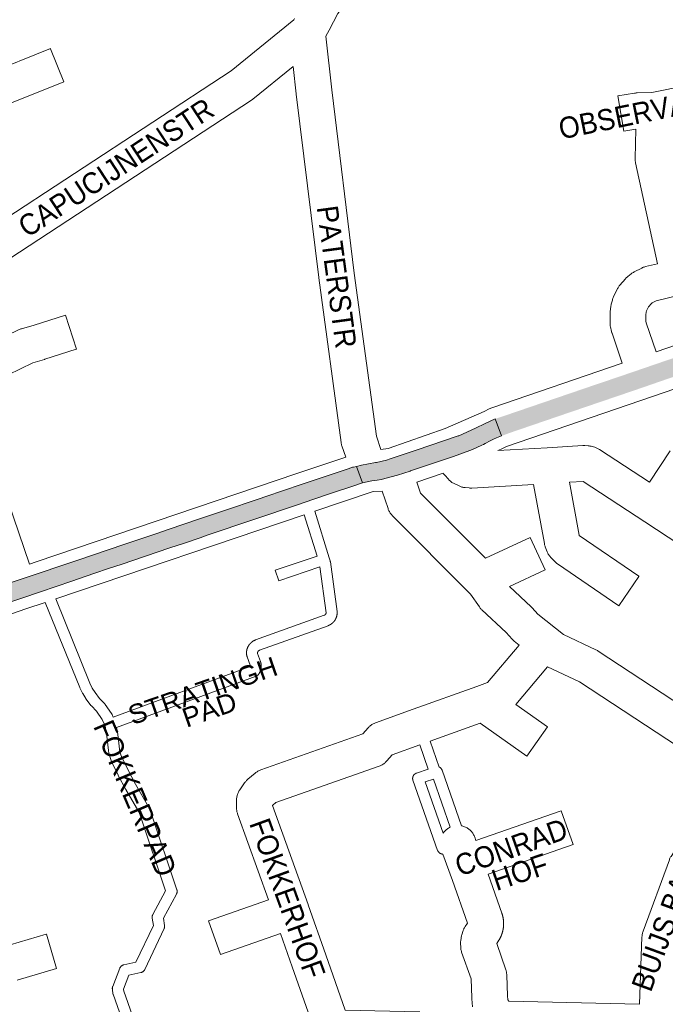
# Paper-space layout 'Layout1' of a CAD drawing. Header units: metres. Extents: x 123097 to 144122, y 392739 to 407589.
# Tile 172 of 256: x 133117 to 133351, y 395628 to 395986. Entities that reach past the tile are written whole.
import ezdxf
from ezdxf.enums import TextEntityAlignment as Align

# ---------------------------------------------------------------- set-up
doc = ezdxf.new("R2010")
doc.units = ezdxf.units.M
doc.header["$MEASUREMENT"] = 0
for name, color, linetype, lineweight in [('gs-anno-wegen algemeen tekst', 7, 'Continuous', 0), ('gs-knt-aanvullende hoofdweg', 7, 'Continuous', 0), ('gs-knt-paden', 7, 'Continuous', 0), ('gs-knt-wegen algemeen', 7, 'Continuous', 0), ('ir-ARC-asfalt-hoofdwegen-te inspecteren', 5, 'Continuous', 0)]:
    doc.layers.add(name, color=color, linetype=linetype, lineweight=lineweight)
doc.styles.add('Style-Arial', font='arial.ttf')

psp = doc.layouts.get("Layout1")

# ---------------------------------------------------------------- hatches: boundary and pattern name
at = {"layer": 'ir-ARC-asfalt-hoofdwegen-te inspecteren', "linetype": 'Continuous', "lineweight": 13}
h = psp.add_hatch(color=5, dxfattribs=at)
h.paths.add_polyline_path([(133291.707, 395834.313), (133289.456, 395840.498), (133290.092, 395840.739), (133296.404, 395842.894), (133298.704, 395843.679), (133309.782, 395847.468), (133312.628, 395848.441), (133327.42, 395853.495), (133329.319, 395854.126), (133337.521, 395856.917), (133341.046, 395858.126), (133345.118, 395859.523), (133350.096, 395861.231), (133351.791, 395861.812), (133367.756, 395867.276), (133369.476, 395867.86), (133392.73, 395875.76), (133399.263, 395877.979), (133405.799, 395880.203), (133412.275, 395882.868), (133414.058, 395883.703), (133415.829, 395884.577), (133417.796, 395885.603), (133421.107, 395887.449), (133422.541, 395888.331), (133425.368, 395890.122), (133427.228, 395891.363), (133429.328, 395892.917), (133434.776, 395884.806), (133428.486, 395881.55), (133421.945, 395878.834), (133415.151, 395876.503), (133396.202, 395870.054), (133394.497, 395869.476), (133372.088, 395861.881), (133369.335, 395860.95), (133352.764, 395855.321), (133343.123, 395851.974), (133339.386, 395850.692), (133323.217, 395845.186), (133317.107, 395843.105), (133294.63, 395835.417)])
h.paths.add_polyline_path([(133425.155, 395884.597), (133424.966, 395884.929), (133425.164, 395885.257), (133426.942, 395886.277), (133427.44, 395886.14), (133427.361, 395885.629), (133425.538, 395884.599)], flags=16)
for points in [[(133273.913, 395826.77), (133276.934, 395827.824), (133281.174, 395829.401), (133284.556, 395830.935), (133285.156, 395831.227), (133285.742, 395831.537), (133287.629, 395832.585), (133288.759, 395833.138), (133289.915, 395833.645), (133291.707, 395834.313), (133289.456, 395840.498), (133285.467, 395838.755), (133282.438, 395837.225), (133277.563, 395834.991), (133276.145, 395834.424), (133275.905, 395834.342), (133260.71, 395829.155), (133251.217, 395825.959), (133249.921, 395825.583), (133246.229, 395824.718), (133245.917, 395824.66), (133240.853, 395823.719), (133238.98, 395823.276), (133241.218, 395817.247), (133244.617, 395817.983), (133246.583, 395818.259), (133248.142, 395818.562), (133249.302, 395818.812), (133253.939, 395820.027), (133258.487, 395821.539), (133258.659, 395821.597)], [(133170.926, 395800.421), (133166.054, 395798.77), (133160.624, 395796.931), (133156.719, 395795.608), (133154.488, 395794.853), (133137.749, 395789.169), (133117.857, 395782.495), (133108.129, 395779.201), (133110.231, 395772.989), (133124.21, 395777.723), (133135.621, 395781.565), (133143.579, 395784.284), (133149.299, 395786.226), (133153.528, 395787.651), (133171.21, 395793.621), (133176.163, 395795.299), (133182.219, 395797.327), (133185.062, 395798.34), (133217.976, 395809.462), (133223.204, 395811.229), (133229.15, 395813.238), (133231.005, 395813.853), (133237.312, 395816.006), (133241.218, 395817.247), (133238.98, 395823.276), (133237.904, 395823.022), (133237.619, 395822.934), (133235.935, 395822.415), (133222.861, 395818.004), (133218.882, 395816.662), (133206.068, 395812.339), (133203.654, 395811.508), (133190.75, 395807.137), (133187.736, 395806.12), (133181.67, 395804.049)]]:
    psp.add_hatch(color=5, dxfattribs=at).paths.add_polyline_path(points, flags=0)

# ---------------------------------------------------------------- linework, layer by layer
at = {"layer": 'gs-knt-aanvullende hoofdweg', "color": 7, "linetype": 'Continuous', "flags": 128}
for points in [[(133347.874, 395864.954), (133413.084, 395887.288), (133419.764, 395890.34), (133420.567, 395890.782)], [(133418.301, 395873.198), (133346.566, 395848.63), (133293.464, 395830.454), (133291.847, 395829.661), (133291.561, 395829.528), (133290.35, 395828.996)], [(133247.908, 395829.351), (133250.539, 395829.788), (133250.545, 395829.79), (133271.21, 395836.993), (133285.375, 395843.216), (133287.276, 395844.149), (133287.562, 395844.282), (133287.854, 395844.403), (133288.151, 395844.511), (133335.556, 395860.737)], [(133120.155, 395787.768), (133122.582, 395788.589), (133217.318, 395820.627), (133235.086, 395826.636)], [(133270.487, 395820.831), (133260.964, 395817.504)], [(133248.296, 395814.32), (133245.064, 395814.155), (133223.852, 395806.981)], [(133220.042, 395805.693), (133129.727, 395775.15)], [(133125.912, 395773.86), (133118.847, 395771.47), (133071.486, 395754.998), (132963.462, 395714.577), (132957.562, 395710.933), (132956.388, 395710.068), (132953.967, 395708.285), (132951.224, 395706.017), (132947.582, 395702.62), (132947.58, 395702.618), (132947.577, 395702.615), (132944.834, 395699.583)]]:
    psp.add_lwpolyline(points, dxfattribs=at)
at = {"layer": 'gs-knt-paden', "color": 7, "linetype": 'Continuous', "flags": 128}
psp.add_lwpolyline([(133150.638, 395732.162), (133200.37, 395750.559), (133200.374, 395750.583), (133200.377, 395750.613), (133200.379, 395750.643), (133200.38, 395750.673), (133200.38, 395750.702), (133200.379, 395750.732), (133200.378, 395750.762), (133200.375, 395750.792), (133200.372, 395750.822), (133200.368, 395750.851), (133200.363, 395750.881), (133200.357, 395750.91), (133200.35, 395750.939), (133200.342, 395750.968), (133200.333, 395750.997), (133200.324, 395751.025), (133200.322, 395751.031), (133199.259, 395754.084), (133199.233, 395754.164), (133199.21, 395754.245), (133199.196, 395754.301), (133199.183, 395754.358), (133199.17, 395754.414), (133199.158, 395754.47), (133199.146, 395754.527), (133199.135, 395754.584), (133199.125, 395754.641), (133199.116, 395754.698), (133199.107, 395754.755), (133199.099, 395754.813), (133199.091, 395754.87), (133199.085, 395754.927), (133199.078, 395754.985), (133199.073, 395755.042), (133199.068, 395755.1), (133199.064, 395755.157), (133199.06, 395755.215), (133199.057, 395755.273), (133199.055, 395755.331), (133199.054, 395755.388), (133199.053, 395755.446), (133199.053, 395755.504), (133199.053, 395755.562), (133199.054, 395755.62), (133199.056, 395755.678), (133199.059, 395755.735), (133199.062, 395755.793), (133199.066, 395755.851), (133199.07, 395755.908), (133199.075, 395755.966), (133199.081, 395756.024), (133199.087, 395756.081), (133199.095, 395756.138), (133199.102, 395756.196), (133199.111, 395756.253), (133199.12, 395756.31), (133199.13, 395756.367), (133199.14, 395756.424), (133199.151, 395756.481), (133199.163, 395756.537), (133199.175, 395756.594), (133199.188, 395756.65), (133199.202, 395756.706), (133199.216, 395756.762), (133199.231, 395756.818), (133199.247, 395756.874), (133199.263, 395756.929), (133199.28, 395756.984), (133199.298, 395757.039), (133199.316, 395757.094), (133199.335, 395757.149), (133199.354, 395757.203), (133199.374, 395757.258), (133199.395, 395757.312), (133199.416, 395757.366), (133199.438, 395757.419), (133199.461, 395757.472), (133199.484, 395757.525), (133199.508, 395757.578), (133199.532, 395757.63), (133199.557, 395757.682), (133199.583, 395757.734), (133199.609, 395757.786), (133199.635, 395757.837), (133199.663, 395757.888), (133199.691, 395757.939), (133199.719, 395757.989), (133199.748, 395758.039), (133199.778, 395758.088), (133199.808, 395758.138), (133199.839, 395758.187), (133199.87, 395758.235), (133199.902, 395758.283), (133199.935, 395758.331), (133199.968, 395758.379), (133200.001, 395758.426), (133200.036, 395758.473), (133200.07, 395758.519), (133200.106, 395758.565), (133200.141, 395758.61), (133200.177, 395758.655), (133200.214, 395758.7), (133200.252, 395758.744), (133200.289, 395758.788), (133200.328, 395758.831), (133200.366, 395758.874), (133200.406, 395758.917), (133200.445, 395758.958), (133200.486, 395759), (133200.526, 395759.041), (133200.568, 395759.082), (133200.609, 395759.122), (133200.651, 395759.161), (133200.694, 395759.201), (133200.737, 395759.239), (133200.78, 395759.277), (133200.824, 395759.315), (133200.869, 395759.352), (133200.913, 395759.389), (133200.958, 395759.425), (133201.004, 395759.46), (133201.05, 395759.495), (133201.097, 395759.53), (133201.143, 395759.564), (133201.19, 395759.597), (133201.238, 395759.63), (133201.286, 395759.663), (133201.334, 395759.694), (133201.383, 395759.725), (133201.432, 395759.756), (133201.481, 395759.786), (133201.531, 395759.816), (133201.581, 395759.845), (133201.631, 395759.873), (133201.682, 395759.901), (133201.733, 395759.928), (133201.784, 395759.955), (133201.836, 395759.981), (133201.888, 395760.006), (133201.94, 395760.031), (133201.993, 395760.055), (133202.045, 395760.079), (133202.099, 395760.102), (133202.152, 395760.124), (133202.205, 395760.146), (133202.259, 395760.167), (133202.314, 395760.187), (133202.368, 395760.208), (133227.308, 395769.166), (133227.343, 395769.179), (133227.377, 395769.194), (133227.411, 395769.21), (133227.445, 395769.227), (133227.478, 395769.246), (133227.509, 395769.265), (133227.541, 395769.286), (133227.571, 395769.308), (133227.6, 395769.332), (133227.629, 395769.356), (133227.657, 395769.381), (133227.684, 395769.408), (133227.709, 395769.435), (133227.734, 395769.464), (133227.757, 395769.493), (133227.78, 395769.523), (133227.801, 395769.554), (133227.821, 395769.586), (133227.84, 395769.618), (133227.857, 395769.652), (133227.874, 395769.685), (133227.889, 395769.72), (133227.902, 395769.755), (133227.915, 395769.79), (133227.926, 395769.826), (133227.935, 395769.863), (133227.944, 395769.899), (133227.95, 395769.936), (133227.956, 395769.973), (133227.96, 395770.011), (133227.962, 395770.048), (133227.964, 395770.085), (133225.703, 395786.794), (133210.751, 395781.705, -0.3858825), (133210.739, 395781.711), (133209.45, 395785.499, -0.3858875), (133209.456, 395785.511), (133224.688, 395790.696), (133220.042, 395805.693)], format="xyb", dxfattribs=at)
for points in [[(133223.852, 395806.981), (133229.107, 395790.018), (133229.441, 395788.941), (133229.464, 395788.861), (133229.484, 395788.78), (133229.5, 395788.698), (133229.513, 395788.616)], [(133229.513, 395788.616), (133231.962, 395770.516), (133231.971, 395770.432), (133231.977, 395770.347), (133231.98, 395770.297), (133231.981, 395770.247), (133231.983, 395770.197), (133231.983, 395770.147), (133231.984, 395770.097), (133231.983, 395770.047), (133231.983, 395769.997), (133231.981, 395769.947), (133231.98, 395769.897), (133231.977, 395769.847), (133231.975, 395769.797), (133231.971, 395769.748), (133231.968, 395769.698), (133231.963, 395769.648), (133231.959, 395769.598), (133231.953, 395769.549), (133231.948, 395769.499), (133231.942, 395769.45), (133231.935, 395769.4), (133231.928, 395769.351), (133231.92, 395769.301), (133231.912, 395769.252), (133231.903, 395769.203), (133231.894, 395769.154), (133231.884, 395769.105), (133231.874, 395769.056), (133231.863, 395769.007), (133231.852, 395768.959), (133231.841, 395768.91), (133231.829, 395768.861), (133231.816, 395768.813), (133231.803, 395768.765), (133231.79, 395768.717), (133231.775, 395768.669), (133231.761, 395768.621), (133231.746, 395768.574), (133231.731, 395768.526), (133231.715, 395768.479), (133231.698, 395768.431), (133231.682, 395768.385), (133231.664, 395768.338), (133231.646, 395768.291), (133231.628, 395768.244), (133231.61, 395768.198), (133231.59, 395768.152), (133231.571, 395768.106), (133231.551, 395768.06), (133231.53, 395768.015), (133231.509, 395767.97), (133231.488, 395767.924), (133231.466, 395767.879), (133231.444, 395767.835), (133231.421, 395767.79), (133231.397, 395767.746), (133231.374, 395767.702), (133231.35, 395767.659), (133231.325, 395767.615), (133231.3, 395767.572), (133231.275, 395767.529), (133231.249, 395767.486), (133231.223, 395767.444), (133231.196, 395767.401), (133231.169, 395767.359), (133231.142, 395767.318), (133231.114, 395767.276), (133231.085, 395767.235), (133231.056, 395767.194), (133231.027, 395767.154), (133230.998, 395767.114), (133230.968, 395767.073), (133230.937, 395767.034), (133230.907, 395766.995), (133230.876, 395766.956), (133230.844, 395766.917), (133230.812, 395766.878), (133230.78, 395766.84), (133230.747, 395766.803), (133230.714, 395766.765), (133230.681, 395766.728), (133230.647, 395766.691), (133230.613, 395766.655), (133230.578, 395766.618), (133230.543, 395766.583), (133230.509, 395766.548), (133230.473, 395766.512), (133230.437, 395766.478), (133230.401, 395766.443), (133230.364, 395766.409), (133230.327, 395766.376), (133230.29, 395766.342), (133230.252, 395766.309), (133230.215, 395766.277), (133230.176, 395766.245), (133230.138, 395766.213), (133230.099, 395766.182), (133230.06, 395766.151), (133230.02, 395766.12), (133229.98, 395766.09), (133229.94, 395766.06), (133229.9, 395766.031), (133229.859, 395766.002), (133229.818, 395765.973), (133229.777, 395765.945), (133229.736, 395765.918), (133229.694, 395765.89), (133229.651, 395765.863), (133229.609, 395765.837), (133229.567, 395765.811), (133229.524, 395765.785), (133229.481, 395765.76), (133229.437, 395765.735), (133229.394, 395765.711), (133229.35, 395765.687), (133229.306, 395765.664), (133229.261, 395765.64), (133229.217, 395765.618), (133229.172, 395765.596), (133229.127, 395765.574), (133229.082, 395765.553), (133229.037, 395765.532), (133228.991, 395765.512), (133228.945, 395765.492), (133228.899, 395765.472), (133228.853, 395765.454), (133228.807, 395765.435), (133228.76, 395765.417), (133228.713, 395765.399), (133228.667, 395765.382), (133203.728, 395756.425), (133203.708, 395756.417), (133203.687, 395756.409), (133203.667, 395756.4), (133203.647, 395756.391), (133203.627, 395756.382), (133203.608, 395756.372), (133203.588, 395756.362), (133203.569, 395756.351), (133203.55, 395756.34), (133203.532, 395756.328), (133203.513, 395756.316), (133203.495, 395756.304), (133203.478, 395756.291), (133203.46, 395756.278), (133203.443, 395756.264), (133203.426, 395756.25), (133203.409, 395756.236), (133203.393, 395756.221), (133203.377, 395756.206), (133203.361, 395756.191), (133203.346, 395756.175), (133203.331, 395756.159), (133203.317, 395756.143), (133203.302, 395756.126), (133203.288, 395756.109), (133203.275, 395756.092), (133203.262, 395756.074), (133203.249, 395756.056), (133203.237, 395756.038), (133203.225, 395756.02), (133203.214, 395756.001), (133203.203, 395755.982), (133203.192, 395755.963), (133203.182, 395755.944), (133203.172, 395755.924), (133203.163, 395755.904), (133203.154, 395755.884), (133203.145, 395755.864), (133203.137, 395755.843), (133203.13, 395755.823), (133203.123, 395755.802), (133203.116, 395755.781), (133203.11, 395755.76), (133203.104, 395755.739), (133203.099, 395755.718), (133203.094, 395755.696), (133203.09, 395755.675), (133203.086, 395755.653), (133203.083, 395755.631), (133203.08, 395755.61), (133203.077, 395755.588), (133203.075, 395755.566), (133203.074, 395755.544), (133203.073, 395755.522), (133203.073, 395755.5), (133203.073, 395755.478), (133203.073, 395755.456), (133203.074, 395755.435), (133203.076, 395755.413), (133203.078, 395755.391), (133203.08, 395755.369), (133203.083, 395755.347), (133203.087, 395755.326), (133203.09, 395755.305), (133204.117, 395752.356), (133204.142, 395752.285), (133204.165, 395752.214), (133204.186, 395752.145), (133204.187, 395752.142), (133204.188, 395752.138), (133204.208, 395752.07), (133204.228, 395751.998), (133204.247, 395751.926), (133204.265, 395751.853), (133204.281, 395751.78), (133204.297, 395751.707), (133204.312, 395751.634), (133204.325, 395751.56), (133204.337, 395751.486), (133204.349, 395751.412), (133204.359, 395751.338), (133204.368, 395751.264), (133204.376, 395751.19), (133204.383, 395751.115), (133204.388, 395751.041), (133204.393, 395750.966), (133204.396, 395750.891), (133204.399, 395750.816), (133204.4, 395750.742), (133204.4, 395750.667), (133204.399, 395750.592), (133204.397, 395750.517), (133204.394, 395750.443), (133204.389, 395750.368), (133204.384, 395750.293), (133204.377, 395750.219), (133204.37, 395750.144), (133204.361, 395750.07), (133204.351, 395749.996), (133204.34, 395749.922), (133204.328, 395749.848), (133204.315, 395749.774), (133204.3, 395749.701), (133204.285, 395749.628), (133204.268, 395749.555), (133204.251, 395749.482), (133204.232, 395749.41), (133204.212, 395749.337), (133204.191, 395749.266), (133204.17, 395749.194), (133204.147, 395749.123), (133204.123, 395749.052), (133204.097, 395748.982), (133204.071, 395748.911), (133204.044, 395748.842), (133204.016, 395748.772), (133203.987, 395748.704), (133203.956, 395748.635), (133203.925, 395748.567), (133203.893, 395748.5), (133203.86, 395748.433), (133203.825, 395748.366), (133203.79, 395748.301), (133203.754, 395748.235), (133203.717, 395748.17), (133203.678, 395748.106), (133203.639, 395748.042), (133203.599, 395747.979), (133203.558, 395747.916), (133203.516, 395747.854), (133203.473, 395747.793), (133203.418, 395747.719), (133203.359, 395747.648), (133203.297, 395747.579), (133203.232, 395747.513), (133203.164, 395747.45), (133203.094, 395747.391), (133203.02, 395747.334), (133202.944, 395747.282), (133202.866, 395747.232), (133202.785, 395747.187), (133202.703, 395747.145), (133202.618, 395747.107), (133202.532, 395747.073), (133151.853, 395728.326)], [(133150.353, 395632.872), (133150.306, 395633.387), (133150.3, 395633.479), (133150.298, 395633.572), (133150.3, 395633.665), (133150.307, 395633.758), (133150.318, 395633.85), (133150.333, 395633.941), (133150.352, 395634.032), (133150.376, 395634.122), (133150.404, 395634.211), (133150.435, 395634.298), (133153.005, 395640.888), (133153.042, 395640.976), (133153.082, 395641.061), (133153.127, 395641.145), (133153.175, 395641.226), (133153.227, 395641.305), (133153.283, 395641.381), (133153.343, 395641.455), (133153.405, 395641.526), (133153.471, 395641.594), (133153.54, 395641.658), (133153.612, 395641.72), (133153.687, 395641.777), (133153.765, 395641.832), (133153.845, 395641.882), (133153.927, 395641.929), (133154.012, 395641.972), (133154.098, 395642.011), (133154.186, 395642.045), (133154.276, 395642.076), (133154.367, 395642.102), (133154.458, 395642.124), (133158.888, 395643.069), (133165.203, 395656.467), (133164.785, 395659.145), (133164.773, 395659.238), (133164.765, 395659.331), (133164.761, 395659.425), (133164.762, 395659.519), (133164.767, 395659.612), (133164.777, 395659.705), (133164.79, 395659.798), (133164.809, 395659.89), (133164.831, 395659.981), (133164.858, 395660.071), (133164.888, 395660.159), (133164.923, 395660.246), (133164.962, 395660.331), (133165.005, 395660.415), (133169.668, 395668.996), (133160.434, 395696.576), (133159.959, 395697.684), (133155.221, 395705.795), (133155.18, 395705.869), (133152.482, 395710.973), (133152.451, 395711.035), (133149.931, 395716.228), (133149.901, 395716.295), (133149.872, 395716.363), (133149.846, 395716.431), (133149.226, 395718.174), (133149.2, 395718.252), (133149.178, 395718.331), (133149.158, 395718.411), (133149.142, 395718.491), (133148.891, 395719.882), (133148.88, 395719.952), (133148.871, 395720.023), (133148.302, 395725.283), (133147.65, 395729.03), (133146.63, 395731.261), (133144.504, 395734.317), (133142.68, 395736.226), (133142.63, 395736.281), (133142.582, 395736.336), (133142.536, 395736.394), (133140.759, 395738.718), (133140.715, 395738.779), (133140.673, 395738.841), (133140.633, 395738.904), (133139.539, 395740.726), (133139.492, 395740.809), (133139.449, 395740.893), (133138.531, 395742.81), (133138.506, 395742.865), (133138.482, 395742.921), (133125.912, 395773.86)], [(133129.727, 395775.15), (133142.183, 395744.491), (133143.034, 395742.715), (133144.021, 395741.07), (133145.663, 395738.924), (133147.518, 395736.982), (133147.571, 395736.924), (133147.621, 395736.865), (133147.669, 395736.804), (133147.715, 395736.741), (133150.033, 395733.409), (133150.083, 395733.334), (133150.129, 395733.257), (133150.172, 395733.178), (133150.211, 395733.097), (133150.638, 395732.162)], [(133151.853, 395728.326), (133152.273, 395725.907), (133152.283, 395725.843), (133152.291, 395725.779), (133152.86, 395720.526), (133153.069, 395719.367), (133153.597, 395717.883), (133156.052, 395712.821), (133158.714, 395707.786), (133163.493, 395699.605), (133163.533, 395699.533), (133163.57, 395699.459), (133163.604, 395699.384), (133164.161, 395698.086), (133164.192, 395698.009), (133164.22, 395697.931), (133173.758, 395669.443), (133173.787, 395669.35), (133173.811, 395669.256), (133173.83, 395669.161), (133173.845, 395669.065), (133173.855, 395668.969), (133173.861, 395668.872), (133173.862, 395668.775), (133173.858, 395668.678), (133173.85, 395668.581), (133173.836, 395668.485), (133173.819, 395668.39), (133173.796, 395668.295), (133173.769, 395668.202), (133173.738, 395668.11), (133173.702, 395668.02), (133173.662, 395667.932), (133173.618, 395667.845), (133168.862, 395659.093), (133169.27, 395656.478), (133169.282, 395656.387), (133169.29, 395656.295), (133169.294, 395656.203), (133169.293, 395656.111), (133169.288, 395656.019), (133169.28, 395655.928), (133169.266, 395655.836), (133169.249, 395655.746), (133169.228, 395655.657), (133169.202, 395655.568), (133169.173, 395655.481), (133169.14, 395655.395), (133169.102, 395655.311), (133162.1, 395640.454), (133162.057, 395640.367), (133162.009, 395640.282), (133161.957, 395640.2), (133161.901, 395640.12), (133161.842, 395640.043), (133161.778, 395639.969), (133161.712, 395639.898), (133161.642, 395639.831), (133161.568, 395639.767), (133161.492, 395639.706), (133161.413, 395639.649), (133161.331, 395639.597), (133161.247, 395639.548), (133161.161, 395639.503), (133161.072, 395639.463), (133160.982, 395639.427), (133160.89, 395639.395), (133160.796, 395639.368), (133160.702, 395639.345), (133156.357, 395638.418), (133154.353, 395633.278), (133154.356, 395633.236)], [(133270.361, 395682.396), (133270.27, 395682.4), (133270.172, 395682.408), (133270.075, 395682.421), (133269.978, 395682.439), (133269.883, 395682.461), (133269.788, 395682.488), (133269.695, 395682.52), (133269.604, 395682.556), (133269.515, 395682.597), (133269.427, 395682.642), (133269.342, 395682.691), (133269.26, 395682.744), (133269.18, 395682.801), (133269.103, 395682.862), (133269.029, 395682.927), (133268.959, 395682.995), (133268.891, 395683.066), (133268.828, 395683.141), (133268.768, 395683.219), (133268.712, 395683.3), (133268.66, 395683.383), (133268.612, 395683.469), (133268.568, 395683.557), (133268.529, 395683.647), (133268.494, 395683.738), (133259.529, 395709.196), (133259.499, 395709.288), (133259.474, 395709.38), (133259.453, 395709.474), (133259.437, 395709.568), (133259.425, 395709.663), (133259.418, 395709.759), (133259.415, 395709.854), (133259.417, 395709.95), (133259.423, 395710.046), (133259.434, 395710.141), (133259.45, 395710.236), (133259.47, 395710.329), (133259.494, 395710.422), (133259.523, 395710.514), (133259.556, 395710.603), (133259.593, 395710.692), (133259.635, 395710.778), (133259.681, 395710.862), (133259.73, 395710.944), (133259.784, 395711.024), (133259.841, 395711.101), (133259.901, 395711.175), (133259.966, 395711.246), (133260.033, 395711.314), (133260.104, 395711.379), (133260.178, 395711.44), (133260.254, 395711.498), (133260.333, 395711.552), (133260.415, 395711.602), (133260.499, 395711.648), (133260.585, 395711.69), (133260.673, 395711.728), (133260.763, 395711.762), (133265.102, 395713.276), (133262.045, 395722.039)], [(133265.829, 395723.397), (133269.101, 395714.018), (133269.155, 395713.99), (133269.24, 395713.941), (133269.323, 395713.887), (133269.403, 395713.83), (133269.481, 395713.768), (133269.555, 395713.703), (133269.626, 395713.635), (133269.693, 395713.563), (133269.757, 395713.488), (133269.817, 395713.409), (133269.873, 395713.328), (133269.925, 395713.244), (133269.973, 395713.158), (133270.017, 395713.07), (133270.056, 395712.979), (133270.091, 395712.887)], [(133270.091, 395712.887), (133277.143, 395692.67)], [(133273.062, 395692.162), (133266.957, 395709.665), (133263.99, 395708.63), (133270.541, 395690.028)], [(133150.354, 395632.865), (133150.353, 395632.868), (133150.353, 395632.872)], [(133150.354, 395632.865), (133150.353, 395632.868), (133150.353, 395632.872)], [(133163.65, 395591.219), (133163.875, 395591.474), (133164.268, 395592.258), (133164.276, 395592.361), (133164.191, 395592.791), (133150.547, 395631.429), (133150.521, 395631.508), (133150.498, 395631.588), (133150.478, 395631.669), (133150.462, 395631.75), (133150.45, 395631.832), (133150.44, 395631.915), (133150.354, 395632.865)], [(133154.356, 395633.236), (133154.357, 395633.233), (133154.357, 395633.23)], [(133154.356, 395633.236), (133154.357, 395633.233), (133154.357, 395633.23)], [(133154.357, 395633.23), (133154.421, 395632.531), (133168.029, 395593.993)]]:
    psp.add_lwpolyline(points, dxfattribs=at)
at = {"layer": 'gs-knt-wegen algemeen', "color": 7, "linetype": 'Continuous', "flags": 128}
for points in [[(133383.08, 396084.994), (133359.16, 396073.817), (133355.016, 396071.659), (133347.878, 396067.941), (133347.623, 396067.815), (133311.929, 396051.166), (133288.597, 396040.359), (133288.375, 396040.261), (133288.15, 396040.172), (133287.921, 396040.091), (133287.69, 396040.018), (133276.116, 396036.63), (133276.092, 396036.623), (133273.958, 396035.893), (133271.905, 396034.958), (133269.953, 396033.828), (133268.121, 396032.513), (133266.821, 396031.138), (133232.267, 395987.783), (133229.035, 395981.805), (133227.87, 395979.65)], [(133107.932, 395910.989), (133193.434, 395967.066), (133216.273, 395985.575), (133216.514, 395986.021)], [(133227.87, 395979.65), (133230.031, 395960.09), (133238.22, 395893.525), (133246.254, 395834.278), (133247.908, 395829.351)], [(133215.993, 395968.589), (133201.377, 395956.744), (133201.205, 395956.61), (133201.029, 395956.481), (133200.848, 395956.358), (133109.547, 395896.478), (133083.458, 395879.342)], [(133235.086, 395826.636), (133233.715, 395830.719), (133233.624, 395831.013), (133233.546, 395831.311), (133233.484, 395831.612), (133233.435, 395831.916), (133225.313, 395891.815), (133225.303, 395891.895), (133217.104, 395958.54), (133217.094, 395958.62), (133215.993, 395968.589)], [(133356.394, 395885.474), (133347.895, 395883.413), (133346.4, 395882.644), (133346.179, 395882.47), (133345.13, 395881.245), (133344.428, 395879.791), (133344.311, 395879.346), (133344.194, 395878.352), (133344.166, 395876.046), (133344.293, 395875.484), (133347.874, 395864.954)], [(133290.35, 395828.996), (133308.331, 395830.051), (133321.235, 395830.808), (133321.496, 395830.818), (133321.758, 395830.817), (133322.019, 395830.807), (133323.213, 395830.733), (133323.496, 395830.709), (133323.779, 395830.672), (133324.059, 395830.624), (133324.338, 395830.563), (133324.613, 395830.49), (133325.574, 395830.213), (133325.838, 395830.131), (133326.099, 395830.038), (133326.355, 395829.933), (133326.607, 395829.818), (133326.853, 395829.692), (133327.094, 395829.556), (133327.329, 395829.409), (133345.479, 395817.562), (133352.976, 395828.975)], [(133260.964, 395817.504), (133262.315, 395813.518), (133285.828, 395789.894)], [(133298.09, 395758.349), (133296.356, 395759.735), (133296.155, 395759.902), (133295.962, 395760.077), (133295.775, 395760.26), (133295.596, 395760.45), (133293.35, 395762.93), (133284.569, 395771.123), (133284.367, 395771.32), (133284.174, 395771.525), (133283.99, 395771.739), (133283.815, 395771.96), (133283.65, 395772.188), (133280.428, 395776.862), (133279.822, 395777.472), (133252.02, 395805.405), (133251.815, 395805.62), (133251.621, 395805.844), (133251.436, 395806.077), (133251.263, 395806.319), (133251.101, 395806.567), (133250.95, 395806.823), (133250.811, 395807.086), (133250.684, 395807.355), (133250.57, 395807.629), (133250.468, 395807.908), (133248.296, 395814.32)], [(133343.8, 395803.11), (133343.798, 395803.112), (133343.795, 395803.114)], [(133343.8, 395803.11), (133343.798, 395803.112), (133343.795, 395803.114)], [(133451.381, 395732.339), (133428.185, 395747.598), (133343.8, 395803.11)], [(133294.567, 395779.602), (133302.432, 395772.263), (133302.628, 395772.072), (133302.816, 395771.873), (133304.895, 395769.578), (133314.171, 395762.144), (133325.998, 395756.633), (133326.282, 395756.492), (133326.559, 395756.337), (133326.829, 395756.169), (133381.42, 395720.21)], [(133308.452, 395750.444), (133296.942, 395736.706)], [(133371.821, 395710.942), (133320.066, 395745.033), (133308.452, 395750.444)], [(133262.045, 395722.039), (133251.945, 395718.412), (133250.025, 395716.217), (133249.821, 395715.994), (133249.605, 395715.78), (133249.38, 395715.576), (133249.146, 395715.383), (133248.903, 395715.202), (133248.652, 395715.031), (133248.394, 395714.873), (133248.128, 395714.727), (133247.855, 395714.593), (133247.577, 395714.472), (133247.293, 395714.365), (133209.681, 395701.078), (133208.563, 395700.141), (133208.532, 395700.096), (133221.469, 395664.039), (133221.483, 395663.999), (133227.887, 395645.767)], [(133341.893, 395627.815), (133342.748, 395652.3), (133342.765, 395652.594), (133342.795, 395652.887), (133342.838, 395653.178), (133342.895, 395653.467), (133342.965, 395653.753), (133343.047, 395654.036), (133343.142, 395654.314), (133352.681, 395680.329), (133352.781, 395680.585), (133352.892, 395680.837), (133353.013, 395681.084), (133353.145, 395681.326), (133353.287, 395681.561), (133371.821, 395710.942)], [(133270.541, 395690.028), (133270.608, 395690.125), (133270.803, 395690.379), (133271.01, 395690.622), (133271.228, 395690.855), (133271.458, 395691.077), (133271.698, 395691.288), (133271.948, 395691.487), (133272.208, 395691.673), (133272.477, 395691.846), (133272.754, 395692.005), (133273.038, 395692.151), (133273.062, 395692.162)], [(133281.192, 395626.834), (133280.901, 395629.728), (133280.883, 395629.944), (133280.872, 395630.16), (133280.642, 395636.997), (133277.227, 395646.784), (133277.13, 395647.086), (133277.047, 395647.394), (133276.98, 395647.705), (133276.928, 395648.019), (133276.891, 395648.335), (133276.87, 395648.652), (133276.823, 395649.761), (133276.817, 395650.048), (133276.824, 395650.334), (133276.843, 395650.619), (133276.875, 395650.904), (133277.01, 395651.909), (133277.057, 395652.205), (133277.117, 395652.498), (133277.191, 395652.789), (133277.278, 395653.076), (133277.766, 395654.56), (133277.857, 395654.82), (133277.96, 395655.076), (133278.073, 395655.327), (133278.197, 395655.573), (133278.331, 395655.814), (133278.476, 395656.049), (133279.291, 395657.317), (133273.87, 395672.822), (133270.361, 395682.396)], [(133227.887, 395645.767), (133227.888, 395645.764), (133227.889, 395645.761)], [(133227.887, 395645.767), (133227.888, 395645.764), (133227.889, 395645.761)], [(133227.889, 395645.761), (133234.957, 395625.639), (133261.926, 395625.014), (133262.021, 395625.011)], [(133215.605, 395641.447), (133215.604, 395641.45), (133215.603, 395641.453)], [(133215.605, 395641.447), (133215.604, 395641.45), (133215.603, 395641.453)], [(133222.866, 395620.774), (133215.605, 395641.447)], [(133294.359, 395628.987), (133341.893, 395627.815)]]:
    psp.add_lwpolyline(points, dxfattribs=at)
for points in [[(133104.307, 395965.723), (133127.883, 395975.068, -0.4438012), (133127.894, 395975.063), (133132.685, 395962.976, -0.4438008), (133132.68, 395962.965), (133109.262, 395953.681)], [(133335.556, 395860.737), (133331.855, 395871.619), (133331.784, 395871.838), (133331.722, 395872.06), (133331.667, 395872.284), (133331.296, 395873.93), (133331.236, 395874.228), (133331.19, 395874.529), (133331.159, 395874.832), (133331.141, 395875.137), (133331.138, 395875.441), (133331.18, 395878.852), (133331.186, 395879.078), (133331.201, 395879.304), (133331.223, 395879.529), (133331.432, 395881.314), (133331.475, 395881.615), (133331.531, 395881.914), (133331.601, 395882.21), (133331.994, 395883.707), (133332.081, 395884.009), (133332.183, 395884.307), (133332.299, 395884.599), (133332.429, 395884.885), (133333.773, 395887.668), (133333.9, 395887.918), (133334.038, 395888.162), (133334.186, 395888.399), (133334.345, 395888.631), (133334.513, 395888.855), (133334.69, 395889.072), (133336.701, 395891.419), (133336.911, 395891.653), (133337.133, 395891.876), (133337.365, 395892.089), (133337.607, 395892.29), (133338.821, 395893.25), (133339.074, 395893.44), (133339.335, 395893.618), (133339.605, 395893.782), (133339.882, 395893.933), (133342.63, 395895.347), (133342.908, 395895.481), (133343.191, 395895.602), (133343.481, 395895.71), (133343.774, 395895.804), (133344.072, 395895.884), (133348.394, 395896.932), (133340.421, 395933.634), (133340.364, 395933.929), (133340.321, 395934.227), (133340.291, 395934.526), (133340.276, 395934.826), (133340.274, 395935.127), (133340.455, 395945.783), (133336.131, 395945.075, -0.371128), (133336.12, 395945.083), (133334.02, 395957.914, -0.3711277), (133334.028, 395957.924), (133340.03, 395958.907), (133340.337, 395958.949), (133340.645, 395958.977), (133340.955, 395958.991), (133346.369, 395959.095), (133396.073, 395969.13)], [(133087.564, 395871.819), (133091.424, 395860.859), (133116.233, 395872.88), (133116.492, 395872.998), (133116.755, 395873.105), (133117.023, 395873.2), (133117.294, 395873.283), (133121.942, 395874.603), (133133.248, 395878.225, -0.385232), (133133.259, 395878.218), (133137.226, 395865.837, -0.3852343), (133137.219, 395865.825), (133125.81, 395862.17), (133125.602, 395862.108), (133121.398, 395860.914), (133098.94, 395850.032), (133120.155, 395787.768)], [(133343.795, 395803.114), (133343.788, 395803.118), (133343.778, 395803.124), (133321.339, 395817.772), (133316.438, 395817.484), (133319.957, 395798.218), (133319.962, 395798.204), (133319.972, 395798.194), (133341.649, 395783.317, -0.3846494), (133341.651, 395783.304), (133334.295, 395772.585, -0.3846496), (133334.282, 395772.582), (133312.073, 395787.824), (133311.864, 395787.973), (133311.662, 395788.131), (133311.465, 395788.296), (133311.275, 395788.469), (133311.093, 395788.65), (133309.726, 395790.054), (133309.531, 395790.262), (133309.346, 395790.479), (133309.17, 395790.705), (133309.005, 395790.937), (133308.85, 395791.177), (133308.705, 395791.423), (133308.572, 395791.675), (133308.449, 395791.933), (133308.338, 395792.196), (133307.616, 395794.017), (133307.527, 395794.257), (133307.446, 395794.5), (133307.376, 395794.746), (133307.315, 395794.995), (133307.264, 395795.246), (133303.343, 395816.716), (133280.941, 395815.402), (133280.696, 395815.392), (133280.45, 395815.392), (133280.204, 395815.401), (133279.959, 395815.419), (133278.459, 395815.558), (133278.175, 395815.59), (133277.893, 395815.636), (133277.612, 395815.693), (133277.335, 395815.763), (133277.06, 395815.845), (133276.79, 395815.939), (133276.524, 395816.044), (133276.263, 395816.161), (133274.468, 395817.015), (133274.21, 395817.145), (133273.957, 395817.287), (133273.711, 395817.439), (133273.473, 395817.603), (133273.241, 395817.776), (133273.018, 395817.96), (133272.803, 395818.154), (133272.597, 395818.357), (133272.4, 395818.569), (133271.078, 395820.055), (133270.875, 395820.295), (133270.683, 395820.546), (133270.503, 395820.805), (133270.487, 395820.831)], [(133285.828, 395789.894), (133302.079, 395797.464, -0.3845863), (133302.092, 395797.46), (133307.582, 395785.675, -0.3845881), (133307.577, 395785.662), (133294.567, 395779.602)], [(133215.603, 395641.453), (133211.357, 395653.54), (133189.586, 395645.888, -0.3862861), (133189.574, 395645.894), (133185.263, 395658.16, -0.3862872), (133185.269, 395658.172), (133207.001, 395665.81), (133195.825, 395696.958), (133195.736, 395697.223), (133195.659, 395697.493), (133195.593, 395697.765), (133195.539, 395698.04), (133195.497, 395698.317), (133195.467, 395698.596), (133195.449, 395698.876), (133195.443, 395699.156), (133195.443, 395702.017), (133195.45, 395702.318), (133195.471, 395702.619), (133195.506, 395702.919), (133195.554, 395703.216), (133195.617, 395703.511), (133195.693, 395703.803), (133195.782, 395704.091), (133195.885, 395704.375), (133196.001, 395704.653), (133196.129, 395704.926), (133196.27, 395705.193), (133196.423, 395705.452), (133196.588, 395705.705), (133198.336, 395708.248), (133198.508, 395708.486), (133198.691, 395708.717), (133198.884, 395708.939), (133199.086, 395709.152), (133199.298, 395709.355), (133199.519, 395709.549), (133202.22, 395711.813), (133202.447, 395711.995), (133202.683, 395712.167), (133202.926, 395712.328), (133203.175, 395712.478), (133203.431, 395712.617), (133203.694, 395712.744), (133203.961, 395712.859), (133204.234, 395712.962), (133241.348, 395726.073), (133243.256, 395728.255), (133243.458, 395728.476), (133243.671, 395728.688), (133243.894, 395728.89), (133244.125, 395729.081), (133244.365, 395729.262), (133244.613, 395729.431), (133244.869, 395729.588), (133245.132, 395729.734), (133245.401, 395729.867), (133245.676, 395729.988), (133245.956, 395730.096), (133259.593, 395734.992), (133282.771, 395743.314), (133286.664, 395744.712), (133298.09, 395758.349)], [(133296.942, 395736.706), (133308.444, 395728.589, -0.3845724), (133308.446, 395728.575), (133300.95, 395717.953, -0.3845732), (133300.937, 395717.951), (133283.984, 395729.916), (133265.829, 395723.397)], [(133277.143, 395692.67), (133277.4, 395692.615), (133277.708, 395692.532), (133278.012, 395692.434), (133278.311, 395692.322), (133278.605, 395692.194), (133278.891, 395692.053), (133279.17, 395691.898), (133279.442, 395691.729), (133279.704, 395691.547), (133279.958, 395691.352), (133280.201, 395691.145), (133280.434, 395690.927), (133280.656, 395690.697), (133280.867, 395690.457), (133281.066, 395690.207), (133281.252, 395689.947), (133281.425, 395689.678), (133281.584, 395689.401), (133281.73, 395689.117), (133281.862, 395688.826), (133281.979, 395688.529), (133282.435, 395687.285), (133313.394, 395698.129, -0.3548541), (133313.405, 395698.124)], [(133313.405, 395698.124), (133317.703, 395685.853, -0.3548547), (133317.698, 395685.842), (133286.885, 395675.048), (133291.829, 395660.907), (133291.83, 395660.904), (133291.855, 395660.831), (133291.88, 395660.758), (133291.904, 395660.684), (133291.928, 395660.611), (133291.951, 395660.538), (133291.974, 395660.464), (133291.996, 395660.39), (133292.018, 395660.316), (133292.039, 395660.242), (133292.06, 395660.167), (133292.08, 395660.093), (133292.1, 395660.019), (133292.119, 395659.944), (133292.138, 395659.869), (133292.156, 395659.794), (133292.174, 395659.719), (133292.191, 395659.644), (133292.208, 395659.568), (133292.224, 395659.492), (133292.24, 395659.418), (133292.255, 395659.342), (133292.27, 395659.266), (133292.284, 395659.19), (133292.298, 395659.114), (133292.311, 395659.038), (133292.323, 395658.962), (133292.336, 395658.886), (133292.347, 395658.81), (133292.358, 395658.733), (133292.369, 395658.657), (133292.379, 395658.58), (133292.389, 395658.504), (133292.398, 395658.427), (133292.406, 395658.35), (133292.414, 395658.273), (133292.422, 395658.197), (133292.429, 395658.12), (133292.435, 395658.043), (133292.441, 395657.966), (133292.447, 395657.89), (133292.452, 395657.813), (133292.456, 395657.735), (133292.46, 395657.658), (133292.464, 395657.582), (133292.466, 395657.504), (133292.469, 395657.427), (133292.471, 395657.35), (133292.472, 395657.273), (133292.473, 395657.196), (133292.473, 395657.118), (133292.473, 395657.041), (133292.472, 395656.964), (133292.471, 395656.887), (133292.469, 395656.81), (133292.467, 395656.732), (133292.464, 395656.656), (133292.461, 395656.579), (133292.457, 395656.501), (133292.453, 395656.424), (133292.448, 395656.348), (133292.442, 395656.271), (133292.437, 395656.194), (133292.43, 395656.117), (133292.423, 395656.04), (133292.416, 395655.963), (133292.408, 395655.886), (133292.399, 395655.809), (133292.39, 395655.733), (133292.381, 395655.657), (133292.371, 395655.58), (133292.36, 395655.503), (133292.349, 395655.428), (133292.338, 395655.351), (133292.326, 395655.275), (133292.313, 395655.198), (133292.3, 395655.123), (133292.286, 395655.047), (133292.272, 395654.971), (133292.258, 395654.895), (133292.243, 395654.82), (133292.227, 395654.744), (133292.211, 395654.668), (133292.194, 395654.593), (133292.177, 395654.518), (133292.16, 395654.443), (133292.141, 395654.368), (133292.123, 395654.293), (133292.104, 395654.218), (133292.084, 395654.144), (133292.064, 395654.069), (133292.043, 395653.994), (133292.022, 395653.921), (133292, 395653.847), (133291.978, 395653.773), (133291.955, 395653.699), (133291.932, 395653.626), (133291.909, 395653.552), (133291.885, 395653.478), (133291.86, 395653.405), (133291.835, 395653.333), (133291.809, 395653.26), (133291.783, 395653.187), (133291.757, 395653.114), (133291.73, 395653.043), (133291.702, 395652.97), (133291.674, 395652.898), (133291.646, 395652.826), (133291.617, 395652.756), (133291.587, 395652.684), (133291.557, 395652.613), (133291.527, 395652.542), (133291.496, 395652.472), (133291.465, 395652.401), (133291.433, 395652.33), (133291.4, 395652.26), (133291.368, 395652.191), (133291.335, 395652.121), (133291.301, 395652.051), (133291.267, 395651.982), (133291.232, 395651.914), (133291.197, 395651.845), (133291.161, 395651.776), (133291.125, 395651.708), (133291.089, 395651.64), (133291.052, 395651.572), (133291.015, 395651.505), (133290.977, 395651.437), (133290.939, 395651.371), (133290.857, 395651.232), (133290.771, 395651.096), (133289.955, 395649.828), (133293.262, 395640.35), (133293.348, 395640.083), (133293.424, 395639.813), (133293.487, 395639.539), (133293.539, 395639.263), (133293.578, 395638.985), (133293.606, 395638.705), (133293.621, 395638.425), (133293.877, 395630.815), (133294.016, 395629.436), (133294.359, 395628.987)], [(133113.209, 395649.391), (133126.314, 395653.237, -0.3559751), (133126.324, 395653.23), (133129.985, 395640.754, -0.3559734), (133129.978, 395640.744), (133115.714, 395636.557)]]:
    psp.add_lwpolyline(points, format="xyb", dxfattribs=at)
at = {"layer": 'ir-ARC-asfalt-hoofdwegen-te inspecteren', "color": 5, "linetype": 'Continuous', "lineweight": 13, "flags": 128}
psp.add_lwpolyline([(133273.913, 395826.77), (133276.934, 395827.824), (133281.174, 395829.401), (133284.556, 395830.935), (133285.156, 395831.227), (133285.742, 395831.537), (133287.629, 395832.585), (133288.759, 395833.138), (133289.915, 395833.645), (133291.707, 395834.313), (133289.456, 395840.498), (133285.467, 395838.755), (133282.438, 395837.225), (133277.563, 395834.991), (133276.145, 395834.424), (133275.905, 395834.342), (133260.71, 395829.155), (133251.217, 395825.959), (133249.921, 395825.583), (133246.229, 395824.718), (133245.917, 395824.66), (133240.853, 395823.719), (133238.98, 395823.276), (133241.218, 395817.247), (133244.617, 395817.983), (133246.583, 395818.259), (133248.142, 395818.562), (133249.302, 395818.812), (133253.939, 395820.027), (133258.487, 395821.539), (133258.659, 395821.597)], close=True, dxfattribs=at)
psp.add_lwpolyline([(133110.231, 395772.989), (133124.21, 395777.723), (133135.621, 395781.565), (133143.579, 395784.284), (133149.299, 395786.226), (133153.528, 395787.651), (133171.21, 395793.621), (133176.163, 395795.299), (133182.219, 395797.327), (133185.062, 395798.34), (133217.976, 395809.462), (133223.204, 395811.229), (133229.15, 395813.238), (133231.005, 395813.853), (133237.312, 395816.006), (133241.218, 395817.247), (133238.98, 395823.276), (133237.904, 395823.022), (133237.619, 395822.934), (133235.935, 395822.415), (133222.861, 395818.004), (133218.882, 395816.662), (133206.068, 395812.339), (133203.654, 395811.508), (133190.75, 395807.137), (133187.736, 395806.12), (133181.67, 395804.049), (133170.926, 395800.421), (133166.054, 395798.77), (133160.624, 395796.931), (133156.719, 395795.608), (133154.488, 395794.853), (133137.749, 395789.169), (133117.857, 395782.495), (133108.129, 395779.201)], dxfattribs=at)

# ---------------------------------------------------------------- texts
at = {"layer": 'gs-anno-wegen algemeen tekst', "color": 7, "style": 'Style-Arial', "width": 0.909091}
for s, rotation, p in [('OBSERVANTENHOF', 11.47235, (133358.947, 395955.236)), ('CAPUCIJNENSTR', 33.2213, (133151.627, 395931.861)), ('PATERSTR', 277.71001, (133231.837, 395892.148)), ('FOKKERPAD', 293.11236, (133158.631, 395702.648)), ('CONRAD', 19.53471, (133295.209, 395684.875)), ('BUIJS BALLOT', 69.86265, (133354.024, 395665.08)), ('FOKKERHOF', 289.90033, (133213.925, 395666.249)), ('HOF', 18.61975, (133298.41, 395675.863))]:
    psp.add_text(s, height=7.7, rotation=rotation, dxfattribs=at).set_placement(p, align=Align.MIDDLE_CENTER)
at = {"layer": 'gs-anno-wegen algemeen tekst', "color": 7, "style": 'Style-Arial'}
for s, rotation, p in [('STRATINGH', 19.06916, (133183.149, 395741.747)), ('PAD', 19.2014, (133185.587, 395734.884))]:
    psp.add_text(s, height=7, rotation=rotation, dxfattribs=at).set_placement(p, align=Align.MIDDLE_CENTER)

doc.saveas('drawing.dxf')
